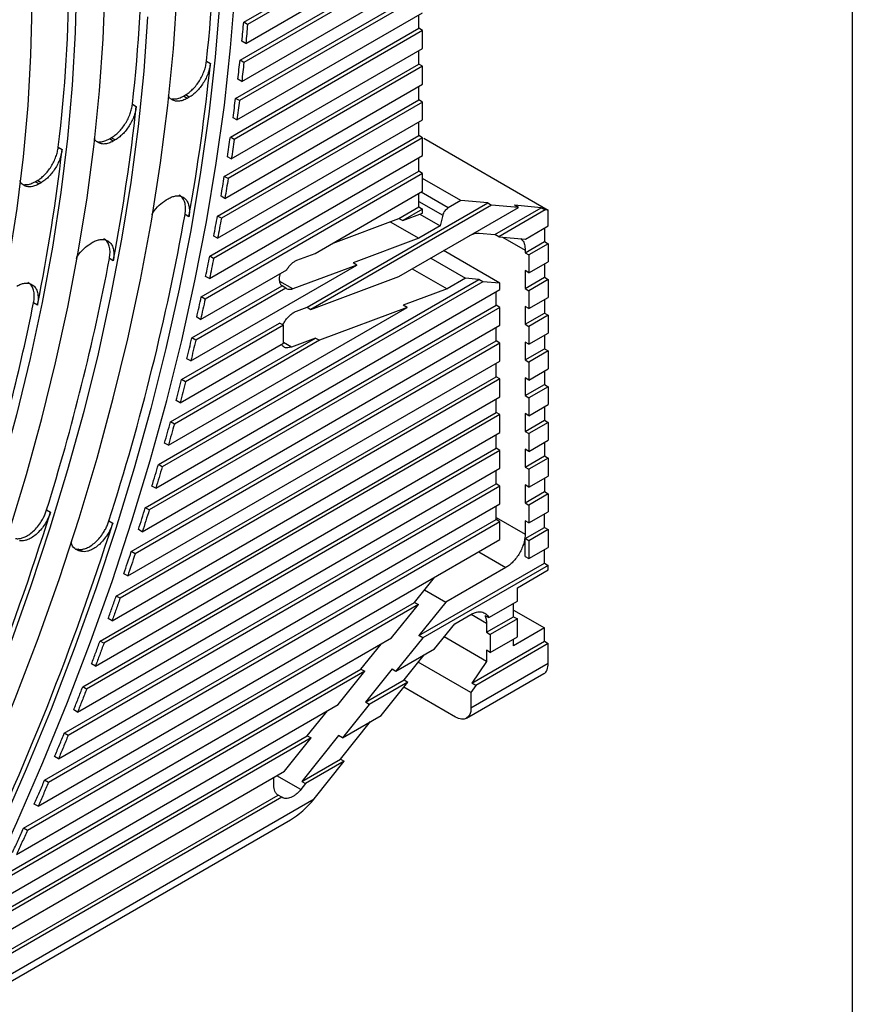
# Model space of a CAD drawing. Header units: millimetres. Extents: x 8 to 341, y 8 to 262.
# Tile 13 of 15: x 311 to 341, y 162 to 198. Entities that reach past the tile are written whole.
import ezdxf

# ---------------------------------------------------------------- set-up
doc = ezdxf.new("R2010")
doc.units = ezdxf.units.MM
doc.header["$LTSCALE"] = 1.25
doc.layers.add('TEXT', color=140, linetype='Continuous', lineweight=25)

msp = doc.modelspace()

# ---------------------------------------------------------------- linework, layer by layer
for p, q in [((319.052, 197.954), (325.457, 201.651)), ((325.598, 201.569), (319.193, 197.872)), ((319.13, 197.182), (325.598, 200.916)), ((318.918, 196.57), (325.457, 200.345)), ((325.598, 200.263), (319.06, 196.488)), ((318.982, 195.79), (325.598, 199.61)), ((318.756, 195.17), (325.457, 199.038)), ((325.598, 198.956), (318.897, 195.088)), ((318.805, 194.382), (325.598, 198.303)), ((325.457, 197.732), (325.457, 198.222)), ((318.565, 193.753), (325.457, 197.732)), ((319.193, 197.872), (319.052, 197.954)), ((325.598, 197.65), (325.457, 197.732)), ((325.598, 197.65), (318.706, 193.671)), ((325.598, 196.997), (325.598, 197.65)), ((318.599, 192.957), (325.598, 196.997)), ((319.13, 197.182), (318.989, 197.264)), ((325.457, 196.425), (325.457, 196.915)), ((317.692, 196.527), (317.833, 196.445)), ((318.344, 192.319), (325.457, 196.425)), ((325.598, 196.344), (318.485, 192.238)), ((319.06, 196.488), (318.918, 196.57)), ((325.598, 196.344), (325.457, 196.425)), ((325.598, 195.69), (325.598, 196.344)), ((318.364, 191.514), (325.598, 195.69)), ((318.982, 195.79), (318.841, 195.872)), ((325.457, 195.119), (325.457, 195.609)), ((316.848, 195.253), (316.92, 195.294)), ((316.99, 195.171), (316.848, 195.253)), ((317.061, 195.212), (316.92, 195.294)), ((317.061, 195.212), (316.99, 195.171)), ((318.897, 195.088), (318.756, 195.17)), ((314.982, 194.955), (315.123, 194.874)), ((318.094, 190.868), (325.457, 195.119)), ((325.598, 195.037), (318.235, 190.787)), ((325.598, 195.037), (325.457, 195.119)), ((325.598, 194.384), (325.598, 195.037)), ((318.805, 194.382), (318.664, 194.464)), ((318.099, 190.054), (325.598, 194.384)), ((325.457, 193.812), (325.457, 194.302)), ((314.139, 193.689), (314.211, 193.73)), ((314.352, 193.648), (314.211, 193.73)), ((317.813, 189.4), (325.457, 193.812)), ((325.598, 193.731), (317.954, 189.318)), ((318.706, 193.671), (318.565, 193.753)), ((325.598, 193.731), (325.457, 193.812)), ((325.598, 193.077), (325.598, 193.731)), ((312.269, 193.381), (312.41, 193.299)), ((314.281, 193.607), (314.139, 193.689)), ((314.352, 193.648), (314.281, 193.607)), ((325.638, 193.711), (330.194, 191.081)), ((317.803, 188.577), (325.598, 193.077)), ((318.599, 192.957), (318.458, 193.038)), ((325.457, 192.506), (325.457, 192.996)), ((317.502, 187.913), (325.457, 192.506)), ((325.598, 192.424), (317.643, 187.832)), ((318.485, 192.238), (318.344, 192.319)), ((325.598, 192.424), (325.457, 192.506)), ((325.598, 191.771), (325.598, 192.424)), ((311.427, 192.123), (311.499, 192.164)), ((311.569, 192.041), (311.427, 192.123)), ((311.64, 192.083), (311.499, 192.164)), ((311.64, 192.083), (311.569, 192.041)), ((326.998, 191.436), (325.598, 192.244)), ((318.364, 191.514), (318.223, 191.596)), ((321.662, 189.499), (325.598, 191.771)), ((325.457, 191.199), (325.457, 191.689)), ((326.537, 191.17), (325.547, 191.742)), ((316.217, 191.459), (316.29, 191.501)), ((321.372, 187.535), (327.978, 191.348)), ((328.12, 191.267), (321.514, 187.453)), ((324.729, 190.779), (325.457, 191.199)), ((325.457, 191.403), (326.338, 190.894)), ((325.457, 191.199), (325.598, 191.118)), ((326.998, 191.436), (326.537, 191.17)), ((327.978, 191.348), (326.998, 191.436)), ((327.978, 191.348), (328.12, 191.267)), ((329.099, 191.179), (328.12, 191.267)), ((329.938, 191.173), (328.958, 191.261)), ((329.099, 191.179), (328.958, 191.261)), ((317.048, 190.84), (316.906, 190.921)), ((318.235, 190.787), (318.094, 190.868)), ((324.722, 188.652), (329.099, 191.179)), ((325.598, 191.118), (324.87, 190.698)), ((324.87, 190.698), (325.598, 190.969)), ((325.496, 190.931), (326.234, 190.505)), ((325.598, 190.969), (325.598, 191.118)), ((326.338, 190.894), (326.234, 190.505)), ((328.241, 190.194), (329.938, 191.173)), ((330.079, 191.092), (328.382, 190.112)), ((329.938, 191.173), (330.079, 191.092)), ((330.194, 191.081), (330.079, 191.092)), ((330.194, 190.505), (330.194, 191.081)), ((322.323, 189.88), (324.729, 190.779)), ((324.41, 190.66), (325.457, 190.056)), ((324.729, 190.779), (324.87, 190.698)), ((326.234, 190.505), (325.457, 190.056)), ((329.362, 190.024), (330.194, 190.505)), ((318.099, 190.054), (317.957, 190.136)), ((327.67, 190.245), (328.241, 190.194)), ((328.382, 190.112), (328.241, 190.194)), ((330.053, 190.423), (330.053, 189.933)), ((313.456, 189.865), (313.528, 189.907)), ((325.457, 190.056), (323.051, 189.157)), ((328.382, 190.112), (329.362, 190.024)), ((328.521, 190.099), (329.346, 189.623)), ((329.346, 189.525), (330.053, 189.933)), ((330.194, 189.852), (329.487, 189.443)), ((330.053, 189.933), (330.194, 189.852)), ((330.194, 189.852), (330.194, 189.198)), ((317.954, 189.318), (317.813, 189.4)), ((320.997, 189.25), (321.662, 189.499)), ((328.426, 188.411), (326.365, 189.601)), ((329.346, 189.623), (329.346, 189.525)), ((329.346, 189.525), (329.487, 189.443)), ((329.487, 189.443), (329.487, 188.79)), ((314.284, 189.231), (314.143, 189.313)), ((317.116, 185.568), (323.192, 189.075)), ((323.192, 189.075), (320.852, 188.201)), ((323.192, 189.075), (323.051, 189.157)), ((325.892, 189.327), (327.165, 188.593)), ((329.487, 188.79), (330.194, 189.198)), ((330.053, 189.117), (330.053, 188.627)), ((317.475, 187.082), (320.628, 188.902)), ((325.22, 188.94), (326.493, 188.205)), ((325.382, 189.033), (325.382, 189.033)), ((329.487, 188.79), (329.346, 188.872)), ((329.346, 188.872), (329.346, 188.219)), ((315.932, 181.782), (327.655, 188.549)), ((327.796, 188.467), (316.074, 181.7)), ((317.803, 188.577), (317.661, 188.659)), ((320.365, 188.558), (320.365, 188.575)), ((320.852, 188.201), (320.379, 188.474)), ((321.514, 187.453), (324.722, 188.652)), ((327.165, 188.593), (326.493, 188.205)), ((327.655, 188.549), (327.165, 188.593)), ((327.796, 188.467), (327.655, 188.549)), ((328.426, 188.411), (327.796, 188.467)), ((328.426, 188.178), (328.426, 188.411)), ((329.346, 188.219), (330.053, 188.627)), ((330.194, 188.545), (329.487, 188.137)), ((330.053, 188.627), (330.194, 188.545)), ((330.194, 188.545), (330.194, 187.892)), ((315.839, 180.912), (328.426, 188.178)), ((317.159, 186.409), (320.455, 188.312)), ((320.596, 188.23), (317.3, 186.327)), ((320.596, 188.23), (320.455, 188.312)), ((326.493, 188.205), (324.889, 187.605)), ((328.285, 187.606), (328.285, 188.096)), ((329.346, 188.219), (329.487, 188.137)), ((329.487, 188.137), (329.487, 187.484)), ((311.509, 187.614), (311.367, 187.696)), ((315.455, 180.199), (328.285, 187.606)), ((317.643, 187.832), (317.502, 187.913)), ((325.03, 187.524), (324.889, 187.605)), ((328.426, 187.525), (328.285, 187.606)), ((329.487, 187.484), (330.194, 187.892)), ((330.053, 187.81), (330.053, 187.32)), ((328.426, 187.525), (315.596, 180.118)), ((316.299, 182.483), (325.03, 187.524)), ((320.98, 187.388), (321.372, 187.535)), ((321.372, 187.535), (321.514, 187.453)), ((325.03, 187.524), (321.822, 186.325)), ((328.426, 186.871), (328.426, 187.525)), ((329.487, 187.484), (329.346, 187.565)), ((329.346, 187.565), (329.346, 186.912)), ((329.346, 186.912), (330.053, 187.32)), ((330.194, 187.239), (329.487, 186.83)), ((330.053, 187.32), (330.194, 187.239)), ((330.194, 187.239), (330.194, 186.585)), ((316.783, 184.886), (320.365, 186.954)), ((317.475, 187.082), (317.334, 187.163)), ((320.507, 186.872), (320.365, 186.954)), ((329.346, 186.912), (329.487, 186.83)), ((315.344, 179.319), (328.426, 186.871)), ((320.507, 186.872), (316.925, 184.804)), ((320.507, 186.219), (320.507, 186.872)), ((328.285, 186.3), (328.285, 186.79)), ((329.487, 186.83), (329.487, 186.177)), ((329.487, 186.177), (330.194, 186.585)), ((314.941, 178.596), (328.285, 186.3)), ((328.426, 186.218), (315.082, 178.515)), ((316.375, 183.344), (321.68, 186.406)), ((321.822, 186.325), (316.516, 183.262)), ((316.725, 184.035), (320.507, 186.219)), ((317.3, 186.327), (317.159, 186.409)), ((320.798, 186.077), (320.507, 186.245)), ((321.68, 186.406), (320.798, 186.077)), ((321.68, 186.406), (321.822, 186.325)), ((328.426, 186.218), (328.285, 186.3)), ((328.426, 185.565), (328.426, 186.218)), ((329.487, 186.177), (329.346, 186.259)), ((329.346, 186.259), (329.346, 185.606)), ((330.053, 186.504), (330.053, 186.014)), ((329.346, 185.606), (330.053, 186.014)), ((330.194, 185.932), (329.487, 185.524)), ((330.053, 186.014), (330.194, 185.932)), ((330.194, 185.932), (330.194, 185.279)), ((314.811, 177.705), (328.426, 185.565)), ((317.116, 185.568), (316.975, 185.65)), ((328.285, 184.993), (328.285, 185.483)), ((329.346, 185.606), (329.487, 185.524)), ((329.487, 185.524), (329.487, 184.871)), ((329.487, 184.871), (330.194, 185.279)), ((330.053, 185.197), (330.053, 184.707)), ((314.389, 176.971), (328.285, 184.993)), ((328.426, 184.912), (314.53, 176.89)), ((316.925, 184.804), (316.783, 184.886)), ((328.426, 184.912), (328.285, 184.993)), ((328.426, 184.258), (328.426, 184.912)), ((329.487, 184.871), (329.346, 184.952)), ((329.346, 184.952), (329.346, 184.299)), ((329.346, 184.299), (330.053, 184.707)), ((330.194, 184.626), (329.487, 184.218)), ((330.053, 184.707), (330.194, 184.626)), ((330.194, 184.626), (330.194, 183.972)), ((314.24, 176.069), (328.426, 184.258)), ((316.725, 184.035), (316.583, 184.117)), ((328.285, 183.687), (328.285, 184.177)), ((329.346, 184.299), (329.487, 184.218)), ((329.487, 184.218), (329.487, 183.564)), ((313.798, 175.324), (328.285, 183.687)), ((328.426, 183.605), (328.285, 183.687)), ((329.487, 183.564), (329.346, 183.646)), ((329.346, 183.646), (329.346, 182.993)), ((329.487, 183.564), (330.194, 183.972)), ((330.053, 183.891), (330.053, 183.401)), ((328.426, 183.605), (313.939, 175.242)), ((316.516, 183.262), (316.375, 183.344)), ((328.426, 182.952), (328.426, 183.605)), ((329.346, 182.993), (330.053, 183.401)), ((330.194, 183.319), (329.487, 182.911)), ((330.053, 183.401), (330.194, 183.319)), ((330.194, 183.319), (330.194, 182.666)), ((313.629, 174.409), (328.426, 182.952)), ((329.346, 182.993), (329.487, 182.911)), ((316.299, 182.483), (316.158, 182.565)), ((328.285, 182.38), (328.285, 182.87)), ((329.487, 182.911), (329.487, 182.258)), ((329.487, 182.258), (330.194, 182.666)), ((330.053, 182.584), (330.053, 182.094)), ((313.166, 173.652), (328.285, 182.38)), ((328.426, 182.299), (313.307, 173.571)), ((328.426, 182.299), (328.285, 182.38)), ((328.426, 181.646), (328.426, 182.299)), ((329.487, 182.258), (329.346, 182.339)), ((329.346, 182.339), (329.346, 181.686)), ((329.346, 181.686), (330.053, 182.094)), ((330.194, 182.013), (329.487, 181.605)), ((330.053, 182.094), (330.194, 182.013)), ((330.194, 182.013), (330.194, 181.36)), ((312.975, 172.726), (328.426, 181.646)), ((316.074, 181.7), (315.932, 181.782)), ((328.285, 181.074), (328.285, 181.564)), ((329.346, 181.686), (329.487, 181.605)), ((329.487, 181.605), (329.487, 180.951)), ((329.487, 180.951), (330.194, 181.36)), ((330.053, 181.278), (330.053, 180.788)), ((312.491, 171.956), (328.285, 181.074)), ((328.426, 180.992), (312.632, 171.875)), ((315.839, 180.912), (315.698, 180.993)), ((328.426, 180.992), (328.285, 181.074)), ((328.426, 180.339), (328.426, 180.992)), ((329.487, 180.951), (329.346, 181.033)), ((329.346, 181.033), (329.346, 180.38)), ((329.346, 180.38), (330.053, 180.788)), ((330.053, 180.788), (330.194, 180.706)), ((330.194, 180.706), (329.487, 180.298)), ((330.194, 180.706), (330.194, 180.053)), ((311.845, 180.125), (311.986, 180.043)), ((312.278, 171.017), (328.426, 180.339)), ((315.596, 180.118), (315.455, 180.199)), ((328.285, 179.767), (328.285, 180.257)), ((329.346, 180.38), (329.487, 180.298)), ((329.487, 180.298), (329.487, 179.645)), ((329.487, 179.645), (330.194, 180.053)), ((311.771, 170.234), (328.285, 179.767)), ((328.426, 179.686), (311.912, 170.152)), ((314.124, 179.72), (314.266, 179.639)), ((328.285, 179.849), (329.346, 179.237)), ((328.426, 179.686), (328.285, 179.767)), ((328.426, 179.033), (328.426, 179.686)), ((329.487, 179.645), (329.346, 179.727)), ((329.346, 179.727), (329.346, 179.237)), ((330.053, 179.482), (330.053, 179.971)), ((315.344, 179.319), (315.202, 179.401)), ((329.346, 179.073), (330.053, 179.482)), ((330.194, 179.4), (329.487, 178.992)), ((330.053, 179.482), (330.194, 179.4)), ((330.194, 179.4), (330.194, 178.747)), ((311.534, 169.281), (328.426, 179.033)), ((329.346, 178.42), (329.346, 179.073)), ((329.487, 178.992), (329.346, 179.073)), ((329.487, 178.992), (329.487, 178.338)), ((312.931, 178.69), (312.991, 178.68)), ((313.072, 178.609), (312.931, 178.69)), ((313.132, 178.598), (312.991, 178.68)), ((313.132, 178.598), (313.072, 178.609)), ((315.082, 178.515), (314.941, 178.596)), ((329.487, 178.338), (330.194, 178.747)), ((330.053, 178.175), (330.053, 178.665)), ((327.648, 178.583), (328.639, 178.012)), ((329.346, 178.42), (329.487, 178.338)), ((325.461, 175.524), (330.053, 178.175)), ((330.194, 178.093), (325.603, 175.443)), ((328.639, 178.012), (326.441, 176.743)), ((329.063, 177.277), (330.194, 177.93)), ((330.053, 178.175), (330.194, 178.093)), ((330.194, 177.93), (330.194, 178.093)), ((314.811, 177.705), (314.67, 177.787)), ((325.3, 176.738), (326.035, 177.652)), ((325.665, 177.192), (326.441, 176.743)), ((329.063, 176.787), (329.063, 177.277)), ((314.53, 176.89), (314.389, 176.971)), ((311.002, 168.484), (325.3, 176.738)), ((325.441, 176.656), (311.144, 168.402)), ((324.461, 175.437), (325.441, 176.656)), ((325.3, 176.738), (325.441, 176.656)), ((326.441, 176.743), (325.461, 175.524)), ((328.014, 176.181), (329.063, 176.787)), ((328.921, 176.215), (328.921, 176.705)), ((328.921, 176.46), (330.053, 175.807)), ((314.24, 176.069), (314.099, 176.15)), ((326.772, 175.954), (327.366, 176.297)), ((327.932, 175.971), (327.371, 176.294)), ((327.872, 176.263), (328.014, 176.181)), ((327.932, 175.644), (328.921, 176.215)), ((329.063, 176.134), (328.073, 175.562)), ((328.921, 176.215), (329.063, 176.134)), ((329.063, 175.481), (329.063, 176.134)), ((326.037, 175.04), (326.772, 175.954)), ((327.932, 175.971), (327.932, 175.644)), ((330.053, 175.807), (328.921, 175.154)), ((330.053, 175.317), (330.053, 175.807)), ((310.741, 167.516), (324.461, 175.437)), ((325.603, 175.443), (324.623, 174.224)), ((325.603, 175.443), (325.461, 175.524)), ((327.932, 174.582), (326.386, 175.475)), ((327.932, 175.644), (328.073, 175.562)), ((328.073, 175.562), (328.073, 174.909)), ((328.073, 174.909), (329.063, 175.481)), ((328.921, 175.154), (328.921, 175.399)), ((313.939, 175.242), (313.798, 175.324)), ((323.34, 174.3), (324.075, 175.214)), ((324.623, 174.224), (326.037, 175.04)), ((327.401, 173.786), (330.053, 175.317)), ((330.194, 175.236), (327.543, 173.705)), ((330.053, 175.317), (330.194, 175.236)), ((330.194, 174.501), (330.194, 175.236)), ((324.916, 173.903), (325.651, 174.817)), ((328.073, 174.909), (327.932, 174.991)), ((327.932, 174.991), (327.932, 174.582)), ((310.183, 166.704), (323.34, 174.3)), ((313.629, 174.409), (313.487, 174.491)), ((323.34, 174.3), (323.481, 174.218)), ((324.482, 174.306), (323.502, 173.087)), ((324.482, 174.306), (324.623, 174.224)), ((327.366, 173.439), (325.438, 174.552)), ((330.194, 174.501), (327.366, 172.868)), ((327.932, 174.582), (327.401, 173.786)), ((323.481, 174.218), (310.324, 166.623)), ((322.502, 172.999), (323.481, 174.218)), ((327.2, 172.502), (330.029, 174.134)), ((313.307, 173.571), (313.166, 173.652)), ((323.502, 173.087), (324.916, 173.903)), ((325.057, 173.821), (323.643, 173.005)), ((324.078, 172.603), (325.057, 173.821)), ((326.8, 172.541), (324.907, 173.634)), ((324.916, 173.903), (325.057, 173.821)), ((327.543, 173.705), (327.366, 173.439)), ((327.543, 173.705), (327.401, 173.786)), ((327.366, 173.439), (327.366, 172.868)), ((309.895, 165.721), (322.502, 172.999)), ((323.643, 173.005), (322.663, 171.786)), ((323.643, 173.005), (323.502, 173.087)), ((312.975, 172.726), (312.834, 172.807)), ((321.38, 171.862), (322.115, 172.776)), ((322.663, 171.786), (324.078, 172.603)), ((322.589, 171.008), (323.691, 172.38)), ((309.309, 164.894), (321.38, 171.862)), ((321.522, 171.78), (309.451, 164.812)), ((312.632, 171.875), (312.491, 171.956)), ((320.542, 170.562), (321.522, 171.78)), ((322.522, 171.868), (321.175, 170.192)), ((321.38, 171.862), (321.522, 171.78)), ((322.663, 171.786), (322.522, 171.868)), ((312.278, 171.017), (312.137, 171.098)), ((321.175, 170.192), (322.589, 171.008)), ((322.73, 170.927), (321.316, 170.11)), ((321.628, 169.555), (322.73, 170.927)), ((322.589, 171.008), (322.73, 170.927)), ((308.992, 163.894), (320.542, 170.562)), ((320.153, 170.053), (320.153, 170.336)), ((321.143, 169.895), (320.266, 170.402)), ((311.912, 170.152), (311.771, 170.234)), ((321.316, 170.11), (321.143, 169.895)), ((321.175, 170.192), (321.316, 170.11)), ((320.451, 169.611), (307.587, 162.184)), ((307.711, 162.419), (320.309, 169.692)), ((320.451, 169.611), (320.309, 169.692)), ((305.06, 159.991), (321.628, 169.555)), ((311.534, 169.281), (311.393, 169.362)), ((304.894, 159.624), (320.77, 168.789)), ((311.144, 168.402), (311.002, 168.484))]:
    msp.add_line(p, q)
at = {"flags": 128}
for points in [[(312.94, 199.46), (312.894, 197.575), (312.783, 195.656), (312.606, 193.705), (312.363, 191.727), (312.056, 189.724), (311.684, 187.701), (311.248, 185.659), (310.749, 183.603), (310.188, 181.536), (309.566, 179.462), (308.883, 177.384), (308.141, 175.306), (307.341, 173.23), (306.485, 171.161), (305.573, 169.102), (304.608, 167.057)], [(305.582, 167.069), (306.532, 169.097), (307.43, 171.138), (308.276, 173.188), (309.068, 175.244), (309.804, 177.304), (310.484, 179.363), (311.106, 181.418), (311.67, 183.467), (312.174, 185.505), (312.619, 187.531), (313.002, 189.54), (313.324, 191.531), (313.584, 193.498), (313.782, 195.44), (313.916, 197.353), (313.988, 199.235)], [(307.587, 162.184), (308.695, 164.334), (309.753, 166.502), (310.759, 168.685), (311.712, 170.88), (312.61, 173.084), (313.452, 175.294), (314.237, 177.506), (314.964, 179.718), (315.632, 181.926), (316.239, 184.127), (316.786, 186.319), (317.27, 188.497), (317.692, 190.658), (318.05, 192.801), (318.345, 194.92), (318.576, 197.015), (318.742, 199.08)], [(307.84, 166.674), (308.848, 168.843), (309.801, 171.026), (310.697, 173.218), (311.536, 175.416), (312.314, 177.617), (313.033, 179.817), (313.689, 182.012), (314.283, 184.201), (314.812, 186.378), (315.278, 188.54), (315.678, 190.685), (316.012, 192.808), (316.28, 194.907), (316.481, 196.978), (316.614, 199.017)], [(303.323, 167.465), (304.249, 169.428), (305.124, 171.404), (305.946, 173.389), (306.713, 175.381), (307.425, 177.376), (308.08, 179.37), (308.677, 181.36), (309.216, 183.344), (309.694, 185.316), (310.112, 187.275), (310.468, 189.217), (310.763, 191.139), (310.995, 193.037), (311.164, 194.908), (311.271, 196.75), (311.313, 198.558)], [(318.174, 198.735), (318.005, 196.677), (317.773, 194.59), (317.475, 192.477), (317.114, 190.343), (316.69, 188.189), (316.202, 186.018), (315.653, 183.835), (315.042, 181.642), (314.371, 179.443), (313.64, 177.24), (312.851, 175.037), (312.005, 172.836), (311.102, 170.643), (310.146, 168.458), (309.135, 166.286)], [(315.538, 198.148), (315.397, 196.159), (315.191, 194.141), (314.921, 192.096), (314.586, 190.027), (314.187, 187.939), (313.725, 185.833), (313.2, 183.714), (312.614, 181.585), (311.967, 179.449), (311.26, 177.309), (310.495, 175.169), (309.672, 173.032), (308.793, 170.901), (307.86, 168.78), (306.873, 166.672)]]:
    msp.add_lwpolyline(points, dxfattribs=at)
for centre, radius, start, end in [((258.554, 202.884), 59.479, 353.86442, 6.13558), ((259.457, 201.32), 55.888, 353.4611, 6.5389), ((260.362, 199.754), 52.297, 353.0008, 6.9992), ((242.773, 204.102), 75.45, 349.87606, 354.17543), ((243.652, 202.621), 71.89, 349.26597, 353.81374), ((244.532, 201.148), 68.33, 348.57592, 353.40397), ((230.024, 206.556), 88.278, 342.30243, 349.79858), ((232.423, 204.868), 83.187, 342.69618, 349.22308), ((234.825, 203.175), 78.092, 343.14376, 348.56697), ((220.038, 208.719), 96.316, 334.17003, 342.67906), ((216.466, 210.806), 102.646, 334.34687, 342.32385)]:
    msp.add_arc(centre, radius, start, end)
msp.add_ellipse((321.062, 169.882), major_axis=(1.02, 1.19), ratio=0.410743, start_param=4.003678, end_param=4.789157)
for points in [[(318.989, 197.264), (319, 197.379), (319.022, 197.609), (319.042, 197.839), (319.052, 197.954)], [(319.193, 197.872), (319.183, 197.757), (319.163, 197.528), (319.141, 197.297), (319.13, 197.182)], [(318.841, 195.872), (318.854, 195.989), (318.881, 196.222), (318.906, 196.454), (318.918, 196.57)], [(319.06, 196.488), (319.047, 196.372), (319.022, 196.14), (318.995, 195.907), (318.982, 195.79)], [(318.664, 194.464), (318.68, 194.581), (318.711, 194.817), (318.741, 195.052), (318.756, 195.17)], [(318.897, 195.088), (318.882, 194.971), (318.853, 194.736), (318.821, 194.5), (318.805, 194.382)], [(318.458, 193.038), (318.476, 193.157), (318.513, 193.396), (318.547, 193.634), (318.565, 193.753)], [(318.706, 193.671), (318.689, 193.552), (318.654, 193.314), (318.618, 193.076), (318.599, 192.957)], [(318.223, 191.596), (318.243, 191.717), (318.285, 191.958), (318.324, 192.199), (318.344, 192.319)], [(318.485, 192.238), (318.466, 192.117), (318.426, 191.876), (318.385, 191.635), (318.364, 191.514)], [(317.957, 190.136), (317.98, 190.258), (318.027, 190.503), (318.071, 190.746), (318.094, 190.868)], [(318.235, 190.787), (318.213, 190.665), (318.168, 190.421), (318.122, 190.177), (318.099, 190.054)], [(317.661, 188.659), (317.687, 188.782), (317.738, 189.03), (317.788, 189.276), (317.813, 189.4)], [(317.954, 189.318), (317.93, 189.195), (317.88, 188.948), (317.828, 188.701), (317.803, 188.577)], [(317.334, 187.163), (317.362, 187.289), (317.419, 187.539), (317.474, 187.789), (317.502, 187.913)], [(317.643, 187.832), (317.616, 187.707), (317.561, 187.457), (317.504, 187.207), (317.475, 187.082)], [(316.975, 185.65), (317.006, 185.776), (317.068, 186.03), (317.128, 186.282), (317.159, 186.409)], [(317.3, 186.327), (317.27, 186.201), (317.21, 185.948), (317.147, 185.695), (317.116, 185.568)], [(316.583, 184.117), (316.617, 184.245), (316.685, 184.502), (316.75, 184.758), (316.783, 184.886)], [(316.925, 184.804), (316.892, 184.676), (316.826, 184.42), (316.758, 184.164), (316.725, 184.035)], [(316.158, 182.565), (316.195, 182.695), (316.268, 182.955), (316.339, 183.214), (316.375, 183.344)], [(316.516, 183.262), (316.481, 183.132), (316.409, 182.873), (316.336, 182.613), (316.299, 182.483)], [(315.698, 180.993), (315.738, 181.125), (315.817, 181.388), (315.894, 181.65), (315.932, 181.782)], [(316.074, 181.7), (316.035, 181.569), (315.958, 181.306), (315.879, 181.043), (315.839, 180.912)], [(315.202, 179.401), (315.245, 179.534), (315.33, 179.8), (315.413, 180.066), (315.455, 180.199)], [(315.596, 180.118), (315.555, 179.985), (315.471, 179.718), (315.386, 179.452), (315.344, 179.319)], [(314.67, 177.787), (314.715, 177.922), (314.807, 178.191), (314.896, 178.461), (314.941, 178.596)], [(315.082, 178.515), (315.038, 178.38), (314.948, 178.11), (314.857, 177.84), (314.811, 177.705)], [(314.099, 176.15), (314.147, 176.287), (314.245, 176.561), (314.341, 176.835), (314.389, 176.971)], [(314.53, 176.89), (314.483, 176.753), (314.387, 176.479), (314.289, 176.206), (314.24, 176.069)], [(313.487, 174.491), (313.54, 174.63), (313.644, 174.907), (313.747, 175.185), (313.798, 175.324)], [(313.939, 175.242), (313.888, 175.103), (313.786, 174.826), (313.681, 174.548), (313.629, 174.409)], [(312.834, 172.807), (312.89, 172.948), (313.002, 173.23), (313.111, 173.511), (313.166, 173.652)], [(313.307, 173.571), (313.253, 173.43), (313.143, 173.148), (313.031, 172.867), (312.975, 172.726)], [(312.137, 171.098), (312.196, 171.241), (312.315, 171.527), (312.432, 171.813), (312.491, 171.956)], [(312.632, 171.875), (312.574, 171.732), (312.457, 171.445), (312.338, 171.16), (312.278, 171.017)], [(311.393, 169.362), (311.456, 169.508), (311.583, 169.798), (311.708, 170.089), (311.771, 170.234)], [(311.912, 170.152), (311.85, 170.007), (311.725, 169.716), (311.598, 169.426), (311.534, 169.281)], [(310.599, 167.598), (310.667, 167.745), (310.802, 168.041), (310.936, 168.336), (311.002, 168.484)], [(311.144, 168.402), (311.077, 168.254), (310.944, 167.959), (310.808, 167.664), (310.741, 167.516)]]:
    msp.add_open_spline(points, degree=3)
for points, knots in [([(316.92, 195.294), (316.942, 195.308), (316.988, 195.335), (317.055, 195.384), (317.121, 195.44), (317.211, 195.524), (317.32, 195.646), (317.438, 195.814), (317.538, 195.995), (317.614, 196.178), (317.668, 196.359), (317.684, 196.471), (317.692, 196.527)], [0, 0, 0, 0, 0.060603, 0.120783, 0.181006, 0.241737, 0.370757, 0.500113, 0.629133, 0.758489, 0.879159, 1, 1, 1, 1]), ([(317.833, 196.445), (317.83, 196.417), (317.823, 196.362), (317.806, 196.276), (317.783, 196.189), (317.744, 196.068), (317.679, 195.913), (317.579, 195.733), (317.461, 195.565), (317.332, 195.42), (317.197, 195.298), (317.107, 195.241), (317.061, 195.212)], [0, 0, 0, 0, 0.060603, 0.120783, 0.181006, 0.241737, 0.370757, 0.500113, 0.629133, 0.758489, 0.879159, 1, 1, 1, 1]), ([(316.99, 195.171), (316.935, 195.143), (316.825, 195.088), (316.668, 195.059), (316.524, 195.072), (316.404, 195.133), (316.329, 195.199), (316.305, 195.253), (316.301, 195.26)], [0, 0, 0, 0, 0.193651, 0.387303, 0.580954, 0.774606, 0.968257, 1, 1, 1, 1]), ([(316.432, 195.157), (316.464, 195.152), (316.542, 195.14), (316.684, 195.17), (316.794, 195.225), (316.848, 195.253)], [0, 0, 0, 0, 0.253514, 0.626757, 1, 1, 1, 1]), ([(314.211, 193.73), (314.233, 193.744), (314.278, 193.771), (314.345, 193.82), (314.411, 193.875), (314.5, 193.959), (314.609, 194.08), (314.726, 194.246), (314.826, 194.426), (314.903, 194.608), (314.958, 194.787), (314.974, 194.899), (314.982, 194.955)], [0, 0, 0, 0, 0.060624, 0.12083, 0.181079, 0.241832, 0.370803, 0.500112, 0.629083, 0.758391, 0.87911, 1, 1, 1, 1]), ([(315.123, 194.874), (315.12, 194.846), (315.113, 194.79), (315.095, 194.705), (315.072, 194.618), (315.032, 194.498), (314.968, 194.344), (314.868, 194.165), (314.75, 193.998), (314.622, 193.855), (314.487, 193.734), (314.397, 193.677), (314.352, 193.648)], [0, 0, 0, 0, 0.060624, 0.12083, 0.181079, 0.241832, 0.370803, 0.500112, 0.629083, 0.758391, 0.87911, 1, 1, 1, 1]), ([(314.281, 193.607), (314.226, 193.579), (314.115, 193.523), (313.957, 193.495), (313.813, 193.508), (313.693, 193.57), (313.614, 193.643), (313.587, 193.706), (313.58, 193.721)], [0, 0, 0, 0, 0.188125, 0.376249, 0.564374, 0.752498, 0.940623, 1, 1, 1, 1]), ([(311.499, 192.164), (311.521, 192.178), (311.566, 192.205), (311.633, 192.254), (311.698, 192.308), (311.787, 192.391), (311.894, 192.511), (312.011, 192.676), (312.111, 192.854), (312.188, 193.035), (312.243, 193.214), (312.26, 193.325), (312.269, 193.381)], [0, 0, 0, 0, 0.060648, 0.120883, 0.181162, 0.24194, 0.370855, 0.50011, 0.629025, 0.758281, 0.879054, 1, 1, 1, 1]), ([(313.747, 193.591), (313.77, 193.587), (313.84, 193.577), (313.974, 193.606), (314.084, 193.661), (314.139, 193.689)], [0, 0, 0, 0, 0.2, 0.6, 1, 1, 1, 1]), ([(312.41, 193.299), (312.406, 193.272), (312.399, 193.216), (312.381, 193.131), (312.357, 193.045), (312.318, 192.925), (312.253, 192.773), (312.153, 192.595), (312.036, 192.43), (311.908, 192.288), (311.775, 192.168), (311.685, 192.111), (311.64, 192.083)], [0, 0, 0, 0, 0.060648, 0.120883, 0.181162, 0.24194, 0.370855, 0.50011, 0.629025, 0.758281, 0.879054, 1, 1, 1, 1]), ([(311.569, 192.041), (311.513, 192.013), (311.402, 191.957), (311.243, 191.929), (311.099, 191.943), (310.978, 192.006), (310.901, 192.078), (310.875, 192.139), (310.87, 192.151)], [0, 0, 0, 0, 0.190072, 0.380144, 0.570216, 0.760287, 0.950359, 1, 1, 1, 1]), ([(311.033, 192.025), (311.056, 192.022), (311.127, 192.011), (311.261, 192.04), (311.372, 192.095), (311.427, 192.123)], [0, 0, 0, 0, 0.2, 0.6, 1, 1, 1, 1]), ([(316.29, 191.501), (316.313, 191.513), (316.36, 191.539), (316.429, 191.568), (316.497, 191.589), (316.563, 191.602), (316.659, 191.61), (316.779, 191.593), (316.903, 191.521), (316.997, 191.404), (317.048, 191.262), (317.068, 191.119), (317.069, 190.984), (317.055, 190.888), (317.048, 190.84)], [0, 0, 0, 0, 0.050417, 0.100243, 0.149884, 0.199752, 0.250255, 0.375026, 0.500071, 0.624841, 0.749886, 0.833516, 0.916251, 1, 1, 1, 1]), ([(316.906, 190.921), (316.916, 190.993), (316.934, 191.137), (316.913, 191.327), (316.854, 191.483), (316.78, 191.588), (316.716, 191.62), (316.695, 191.631)], [0, 0, 0, 0, 0.222154, 0.444308, 0.666463, 0.888617, 1, 1, 1, 1]), ([(315.695, 190.914), (315.707, 190.937), (315.776, 191.07), (315.959, 191.277), (316.131, 191.398), (316.217, 191.459)], [0, 0, 0, 0, 0.0962587, 0.5481294, 1, 1, 1, 1]), ([(326.338, 190.894), (326.353, 190.949), (326.38, 191.006), (326.451, 191.104), (326.494, 191.145), (326.537, 191.17)], [0, 0, 0, 0, 0.5, 0.5, 1, 1, 1, 1]), ([(327.316, 190.15), (327.341, 190.163), (327.391, 190.19), (327.464, 190.219), (327.535, 190.238), (327.604, 190.248), (327.648, 190.246), (327.67, 190.245)], [0, 0, 0, 0, 0.2022423, 0.401125, 0.598875, 0.7977577, 1, 1, 1, 1]), ([(312.934, 189.319), (312.947, 189.345), (313.017, 189.478), (313.2, 189.685), (313.37, 189.805), (313.456, 189.865)], [0, 0, 0, 0, 0.106899, 0.553449, 1, 1, 1, 1]), ([(313.528, 189.907), (313.552, 189.92), (313.599, 189.945), (313.669, 189.974), (313.737, 189.996), (313.804, 190.009), (313.901, 190.016), (314.021, 189.998), (314.145, 189.924), (314.239, 189.804), (314.289, 189.66), (314.308, 189.514), (314.307, 189.378), (314.292, 189.28), (314.284, 189.231)], [0, 0, 0, 0, 0.050426, 0.100249, 0.149883, 0.199749, 0.250259, 0.37503, 0.500072, 0.624842, 0.749884, 0.833521, 0.916245, 1, 1, 1, 1]), ([(314.143, 189.313), (314.153, 189.386), (314.173, 189.531), (314.154, 189.724), (314.096, 189.884), (314.021, 189.991), (313.956, 190.025), (313.933, 190.037)], [0, 0, 0, 0, 0.220736, 0.441471, 0.662207, 0.882943, 1, 1, 1, 1]), ([(329.183, 190.04), (329.207, 190.021), (329.27, 189.97), (329.331, 189.828), (329.341, 189.691), (329.346, 189.623)], [0, 0, 0, 0, 0.2333, 0.61665, 1, 1, 1, 1]), ([(320.628, 188.902), (320.64, 188.922), (320.664, 188.963), (320.706, 189.019), (320.75, 189.072), (320.813, 189.136), (320.896, 189.205), (320.963, 189.235), (320.997, 189.25)], [0, 0, 0, 0, 0.125464, 0.24946, 0.373832, 0.500408, 0.749464, 1, 1, 1, 1]), ([(320.365, 188.575), (320.367, 188.607), (320.369, 188.668), (320.387, 188.735), (320.395, 188.767)], [0, 0, 0, 0, 0.522056, 1, 1, 1, 1]), ([(310.756, 188.306), (310.78, 188.319), (310.828, 188.345), (310.898, 188.375), (310.967, 188.396), (311.035, 188.409), (311.132, 188.416), (311.253, 188.397), (311.377, 188.32), (311.471, 188.197), (311.519, 188.05), (311.536, 187.902), (311.534, 187.763), (311.517, 187.664), (311.509, 187.614)], [0, 0, 0, 0, 0.050435, 0.100255, 0.149883, 0.199745, 0.250264, 0.375034, 0.500073, 0.624843, 0.749882, 0.833527, 0.916239, 1, 1, 1, 1]), ([(311.367, 187.696), (311.379, 187.77), (311.401, 187.917), (311.384, 188.114), (311.328, 188.277), (311.252, 188.388), (311.185, 188.424), (311.161, 188.436)], [0, 0, 0, 0, 0.219163, 0.438326, 0.657489, 0.876652, 1, 1, 1, 1]), ([(320.455, 188.312), (320.446, 188.321), (320.427, 188.339), (320.405, 188.373), (320.385, 188.419), (320.369, 188.48), (320.367, 188.532), (320.365, 188.558)], [0, 0, 0, 0, 0.166407, 0.332435, 0.500139, 0.749346, 1, 1, 1, 1]), ([(320.852, 188.201), (320.835, 188.195), (320.802, 188.184), (320.754, 188.178), (320.702, 188.179), (320.646, 188.193), (320.613, 188.218), (320.596, 188.23)], [0, 0, 0, 0, 0.1664837, 0.3323816, 0.5001666, 0.7493571, 1, 1, 1, 1]), ([(320.483, 186.886), (320.505, 186.928), (320.552, 187.017), (320.646, 187.14), (320.752, 187.25), (320.866, 187.337), (320.942, 187.371), (320.98, 187.388)], [0, 0, 0, 0, 0.180222, 0.385167, 0.590111, 0.795056, 1, 1, 1, 1]), ([(320.798, 186.077), (320.739, 186.062), (320.623, 186.034), (320.495, 186.078), (320.452, 186.151), (320.436, 186.178)], [0, 0, 0, 0, 0.389108, 0.778216, 1, 1, 1, 1]), ([(310.708, 179.074), (310.727, 179.072), (310.766, 179.066), (310.827, 179.068), (310.89, 179.077), (310.955, 179.094), (311.054, 179.13), (311.19, 179.203), (311.357, 179.335), (311.514, 179.501), (311.637, 179.674), (311.729, 179.835), (311.796, 179.979), (311.828, 180.076), (311.845, 180.125)], [0, 0, 0, 0, 0.050385, 0.10022, 0.149885, 0.199764, 0.250238, 0.375009, 0.500066, 0.624837, 0.749894, 0.833498, 0.916273, 1, 1, 1, 1]), ([(311.986, 180.043), (311.977, 180.014), (311.958, 179.956), (311.923, 179.869), (311.883, 179.783), (311.839, 179.699), (311.766, 179.575), (311.655, 179.42), (311.499, 179.254), (311.332, 179.121), (311.181, 179.04), (311.053, 178.998), (310.946, 178.982), (310.882, 178.989), (310.85, 178.992)], [0, 0, 0, 0, 0.050385, 0.10022, 0.149885, 0.199764, 0.250238, 0.375009, 0.500066, 0.624837, 0.749894, 0.833498, 0.916273, 1, 1, 1, 1]), ([(312.991, 178.68), (313.01, 178.678), (313.048, 178.672), (313.109, 178.674), (313.171, 178.683), (313.236, 178.699), (313.335, 178.735), (313.47, 178.807), (313.636, 178.938), (313.792, 179.102), (313.915, 179.273), (314.007, 179.433), (314.074, 179.576), (314.107, 179.672), (314.124, 179.72)], [0, 0, 0, 0, 0.05038, 0.100216, 0.149885, 0.199766, 0.250235, 0.375007, 0.500065, 0.624837, 0.749895, 0.833495, 0.916276, 1, 1, 1, 1]), ([(314.266, 179.639), (314.256, 179.61), (314.237, 179.552), (314.201, 179.466), (314.162, 179.381), (314.117, 179.297), (314.044, 179.175), (313.933, 179.021), (313.778, 178.856), (313.612, 178.725), (313.461, 178.645), (313.334, 178.604), (313.228, 178.588), (313.164, 178.595), (313.132, 178.598)], [0, 0, 0, 0, 0.05038, 0.100216, 0.149885, 0.199766, 0.250235, 0.375007, 0.500065, 0.624837, 0.749895, 0.833495, 0.916276, 1, 1, 1, 1]), ([(329.346, 179.237), (329.345, 179.211), (329.344, 179.159), (329.334, 179.077), (329.319, 178.993), (329.289, 178.875), (329.234, 178.721), (329.142, 178.538), (329.03, 178.367), (328.904, 178.22), (328.772, 178.097), (328.683, 178.04), (328.639, 178.012)], [0, 0, 0, 0, 0.060259, 0.120021, 0.179824, 0.240208, 0.369998, 0.50013, 0.629921, 0.760053, 0.879943, 1, 1, 1, 1]), ([(313.072, 178.609), (313.002, 178.636), (312.862, 178.689), (312.757, 178.831), (312.748, 178.94), (312.747, 178.95)], [0, 0, 0, 0, 0.4775429, 0.9550858, 1, 1, 1, 1]), ([(327.366, 176.297), (327.388, 176.309), (327.433, 176.334), (327.499, 176.361), (327.576, 176.384), (327.663, 176.397), (327.754, 176.391), (327.838, 176.365), (327.91, 176.321), (327.97, 176.26), (327.999, 176.208), (328.014, 176.181)], [0, 0, 0, 0, 0.081596, 0.162928, 0.244731, 0.372167, 0.500055, 0.627491, 0.755378, 0.877573, 1, 1, 1, 1]), ([(327.872, 176.263), (327.882, 176.242), (327.9, 176.201), (327.918, 176.13), (327.929, 176.054), (327.931, 175.998), (327.932, 175.971)], [0, 0, 0, 0, 0.251343, 0.5, 0.748657, 1, 1, 1, 1]), ([(330.029, 174.134), (330.029, 174.134), (330.09, 174.146), (330.165, 174.267), (330.185, 174.423), (330.194, 174.501)], [0, 0, 0, 0, 0.000102, 0.500051, 1, 1, 1, 1]), ([(327.366, 172.868), (327.366, 172.697), (327.305, 172.562), (327.095, 172.441), (326.948, 172.456), (326.8, 172.541)], [0, 0, 0, 0, 0.5, 0.5, 1, 1, 1, 1]), ([(320.309, 169.692), (320.297, 169.701), (320.273, 169.718), (320.242, 169.751), (320.215, 169.789), (320.186, 169.847), (320.159, 169.932), (320.155, 170.012), (320.153, 170.053)], [0, 0, 0, 0, 0.125081, 0.249393, 0.374075, 0.500254, 0.749399, 1, 1, 1, 1]), ([(321.143, 169.895), (321.125, 169.874), (321.09, 169.831), (321.032, 169.773), (320.961, 169.711), (320.877, 169.651), (320.779, 169.601), (320.685, 169.572), (320.597, 169.564), (320.517, 169.576), (320.473, 169.599), (320.451, 169.611)], [0, 0, 0, 0, 0.081044, 0.161721, 0.242981, 0.371279, 0.50007, 0.628369, 0.75716, 0.878459, 1, 1, 1, 1])]:
    msp.add_open_spline(points, degree=3, knots=knots)
at = {"layer": 'TEXT'}
msp.add_line((341.312, 261.938), (341.312, 7.938), dxfattribs=at)

doc.saveas('drawing.dxf')
